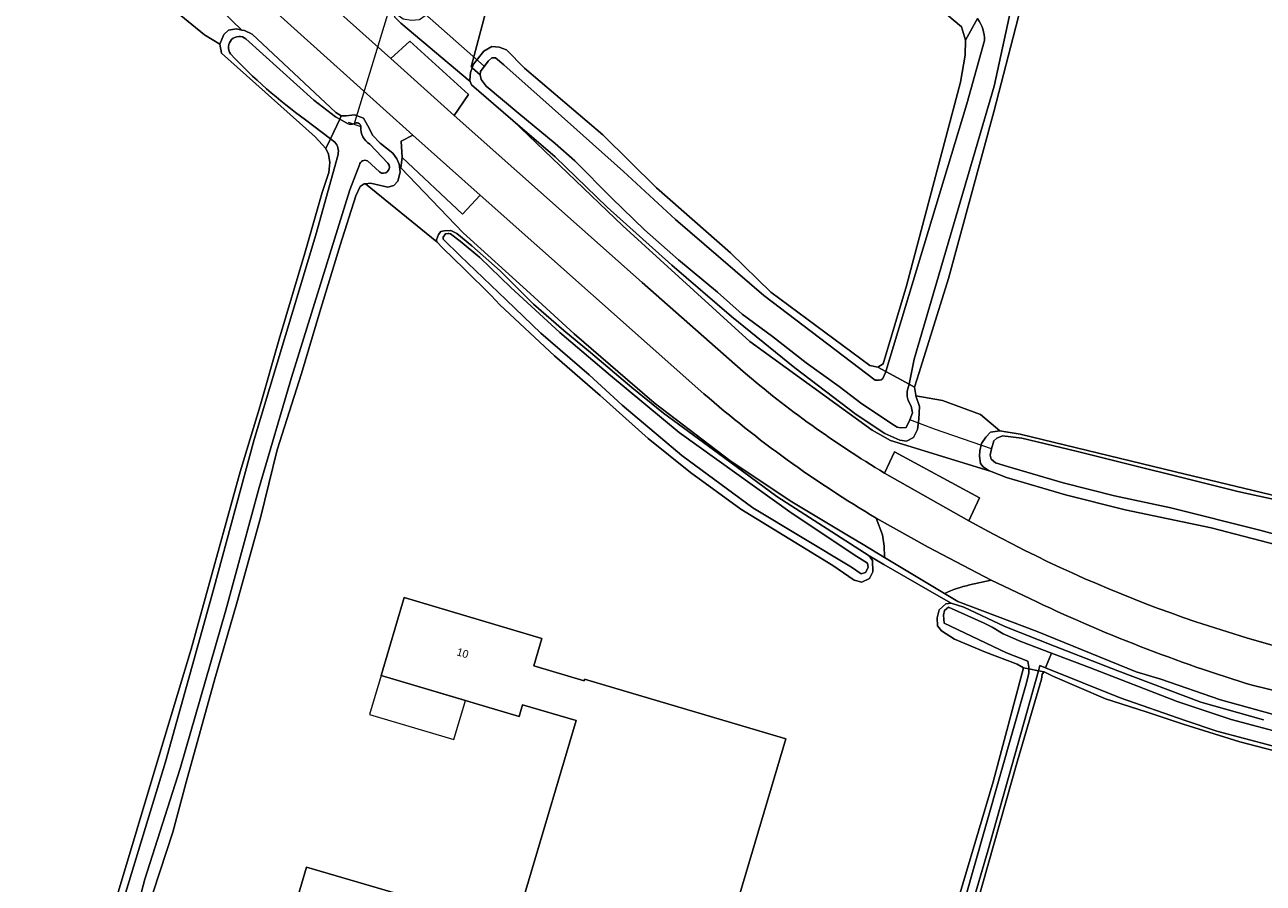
# Model space of a CAD drawing. Header units: metres. Extents: x 151448 to 154749, y 463108 to 465296.
# Tile 120 of 256: x 151637 to 151756, y 464967 to 465049. Entities that reach past the tile are written whole.
import ezdxf
from ezdxf.enums import TextEntityAlignment as Align

# ---------------------------------------------------------------- set-up
doc = ezdxf.new("R2010")
doc.units = ezdxf.units.M
for name, color, linetype, lineweight in [('B-PV-GR-BOS_LOOF-GV', 253, 'Continuous', 9), ('B-PV-GR-GRAS-GV', 253, 'Continuous', 9), ('B-PV-GR-GROENVOORZIENING-GV', 253, 'Continuous', 9), ('B-PV-KW-KUNSTWERK_DUIKER-G', 253, 'Continuous', 9), ('B-PV-KW-KUNSTWERK_STUW-G', 253, 'Continuous', 9), ('B-PV-OG-BEBOUWING-GV', 1, 'Continuous', 9), ('B-PV-OG-BEBOUWING-T18', 2, 'Continuous', 9), ('B-PV-OG-BEBOUWING_LUIFEL-GV', 1, 'Continuous', 9), ('B-PV-OG-TERREIN_BEGROEID-GV', 253, 'Continuous', 9), ('B-PV-OG-TERREIN_ERF-GV', 253, 'Continuous', 9), ('B-PV-OG-TERREIN_OEVER-GV', 253, 'Continuous', 9), ('B-PV-OG-WATER_SLOOT-GV', 253, 'Continuous', 9), ('B-PV-OG-WEG-GV', 253, 'Continuous', 9), ('B-PV-VH-GESLOTENVERHARDING_ASFALT-GV', 253, 'Continuous', 9), ('B-PV-VH-OPENVERHARDING_BETONSTRAATSTEEN-GV', 253, 'Continuous', 9)]:
    doc.layers.add(name, color=color, linetype=linetype, lineweight=lineweight)
doc.styles.add('Drong', font='txt', dxfattribs={"height": 1.8})

msp = doc.modelspace()

# ---------------------------------------------------------------- linework, layer by layer
at = {"layer": 'B-PV-GR-BOS_LOOF-GV', "flags": 128}
msp.add_lwpolyline([(151680.846, 465050.174), (151679.482, 465045), (151679.586, 465044.908), (151679.716, 465045.257), (151680.698, 465046.512), (151681.45, 465046.939), (151682.167, 465046.888), (151682.879, 465046.629), (151684.613, 465044.883), (151692.117, 465038.479), (151697.271, 465033.4), (151704.384, 465027.152), (151708.261, 465023.378), (151717.738, 465016.347), (151718.515, 465016.169), (151719.034, 465016.499), (151721.271, 465023.992), (151726.439, 465043.515), (151726.91, 465046.119), (151726.932, 465047.545), (151726.555, 465048.82), (151725.152, 465050.019)], dxfattribs=at)
at = {"layer": 'B-PV-GR-GRAS-GV', "flags": 128}
for points in [[(151756.359, 465136.323), (151750.587, 465116.055), (151739.449, 465077.441), (151736.332, 465066.78), (151735.829, 465066.63), (151735.379, 465066.55), (151733.724, 465060.942), (151731.473, 465053.067), (151731.982, 465052.862), (151732.346, 465052.445), (151732.453, 465052.143), (151731.98, 465049.709), (151729.648, 465040.692), (151725.299, 465024.673), (151722.47, 465015.655), (151722.026, 465014.261), (151722.161, 465013.475), (151722.18, 465013.419), (151724.727, 465012.981), (151728.364, 465011.62), (151730.219, 465010.056), (151732.185, 465009.751), (151747.098, 465006.117), (151758.665, 465003.334)], [(151645.451, 464965.248), (151647.417, 464971.861), (151649.968, 464980.397), (151652.617, 464989.109), (151657.323, 465006.121), (151659.223, 465012.452), (151661.041, 465018.867), (151663.528, 465027.128), (151665.164, 465032.953), (151665.808, 465034.848), (151665.923, 465035.809), (151665.801, 465036.617), (151665.516, 465037.153), (151664.495, 465038.292), (151655.501, 465046.298), (151655.341, 465047.185), (151653.877, 465048.064), (151650.751, 465050.623)], [(151821.924, 464966.494), (151821.736, 464967.601), (151822.797, 464972.59), (151813.479, 464973.208), (151813.379, 464973.237), (151812.061, 464973.178), (151802.136, 464973.829), (151792.022, 464974.171), (151786.609, 464974.483), (151780.962, 464974.922), (151774.436, 464975.748), (151767.078, 464977.094), (151758.929, 464978.758), (151753.259, 464980.209), (151747.833, 464981.909), (151744.264, 464983.096), (151740.36, 464984.34), (151735.33, 464986.523), (151734.471, 464986.937), (151734.28, 464986.722), (151734.235, 464986.246), (151731.934, 464978.39), (151727.457, 464962.604)]]:
    msp.add_lwpolyline(points, dxfattribs=at)
at = {"layer": 'B-PV-GR-GROENVOORZIENING-GV', "flags": 128}
for points in [[(151636.632, 465077.219), (151645.113, 465069.72), (151654.759, 465061.074), (151660.712, 465055.713), (151671.769, 465045.79), (151673.582, 465047.456), (151679.238, 465042.326), (151677.865, 465040.322), (151695.892, 465024.303), (151705.594, 465015.754)], [(151651.546, 465054.263), (151657.457, 465048.531), (151657.723, 465048.478), (151658.444, 465048.131), (151666.502, 465040.614), (151667.018, 465040.295), (151667.468, 465040.28), (151668.284, 465040.376), (151669.161, 465040.083), (151669.686, 465039.111), (151670.001, 465038.445), (151670.746, 465037.686), (151671.955, 465036.707), (151672.346, 465036.176), (151672.577, 465035.648), (151672.609, 465035.417), (151672.728, 465035.294), (151672.846, 465036.296), (151672.768, 465037.873), (151673.897, 465038.438), (151659.648, 465051.231)], [(151756.783, 464999.115), (151750.506, 465000.765), (151742.259, 465002.471), (151736.539, 465003.924), (151730.864, 465005.584), (151729.236, 465006.215), (151729.215, 465006.229), (151719.737, 465009.136), (151717.977, 465010.122), (151706.223, 465018.638), (151694.052, 465029.731), (151683.473, 465039.862), (151681.633, 465041.433), (151679.505, 465043.273), (151679.4, 465043.604), (151672.736, 465049.199)], [(151672.846, 465036.296), (151672.728, 465035.294), (151678.708, 465029.07), (151685.147, 465023.238), (151689.37, 465019.367), (151697.042, 465012.751), (151704.432, 465007.12), (151710.274, 465003.249), (151715.708, 465000), (151717.101, 464999.167), (151719.167, 464997.924), (151719.171, 464997.962), (151719.136, 464998.988), (151718.975, 465000.088), (151718.347, 465001.684)], [(151701.83, 465013.607), (151680.359, 465032.672), (151678.655, 465030.852), (151672.846, 465036.296)], [(151719.153, 465006.015), (151720.114, 465008.047), (151728.268, 465003.633), (151727.249, 465001.425), (151729.15, 465000.397)]]:
    msp.add_lwpolyline(points, dxfattribs=at)
at = {"layer": 'B-PV-GR-GROENVOORZIENING-GV'}
for points in [[(151705.594, 465015.754, 0.0413765), (151719.153, 465006.015)], [(151718.347, 465001.684, -0.0438045), (151701.83, 465013.607)], [(151729.15, 465000.397, 0.0790853), (151767.576, 464986.966)]]:
    msp.add_lwpolyline(points, format="xyb", dxfattribs=at)
at = {"layer": 'B-PV-KW-KUNSTWERK_DUIKER-G', "flags": 128}
for points in [[(151668.265, 465039.452), (151672.049, 465051.974)], [(151680.736, 465045.056), (151674.45, 465050.598)], [(151729.423, 465008.324), (151723.958, 465010.233), (151721.588, 465011.117)]]:
    msp.add_lwpolyline(points, dxfattribs=at)
at = {"layer": 'B-PV-KW-KUNSTWERK_STUW-G', "flags": 128}
msp.add_lwpolyline([(151668.831, 465039.26), (151667.699, 465039.644)], dxfattribs=at)
at = {"layer": 'B-PV-OG-BEBOUWING-GV', "flags": 128}
for points in [[(151670.832, 464986.587), (151684.086, 464982.654), (151684.419, 464983.776), (151689.545, 464982.255), (151680.395, 464951.419), (151699.382, 464945.785), (151709.683, 464980.501), (151690.373, 464986.235), (151690.328, 464986.082), (151685.495, 464987.5), (151686.28, 464990.133), (151673.049, 464994.059)], [(151665.608, 464931.43), (151675.376, 464964.761), (151663.677, 464968.19), (151653.893, 464934.906)]]:
    msp.add_lwpolyline(points, close=True, dxfattribs=at)
at = {"layer": 'B-PV-OG-BEBOUWING_LUIFEL-GV', "flags": 128}
msp.add_lwpolyline([(151670.832, 464986.587), (151669.723, 464982.851), (151677.828, 464980.446), (151678.936, 464984.182)], close=True, dxfattribs=at)
at = {"layer": 'B-PV-OG-TERREIN_BEGROEID-GV', "flags": 128}
for points in [[(151651.606, 465054.077), (151651.535, 465053.4), (151651.152, 465052.732), (151650.531, 465052.28), (151649.71, 465052.146), (151648.998, 465052.217), (151650.751, 465050.623), (151653.877, 465048.064), (151655.341, 465047.185), (151655.731, 465048.102), (151656.19, 465048.506), (151656.959, 465048.63), (151657.457, 465048.531), (151651.546, 465054.263)], [(151672.334, 465050.02), (151672.088, 465049.813), (151672.736, 465049.199), (151679.4, 465043.604), (151679.361, 465043.725), (151679.412, 465044.442), (151679.586, 465044.908), (151679.482, 465045), (151680.846, 465050.174), (151675.754, 465053.902), (151675.475, 465051.208), (151675.081, 465049.887), (151674.512, 465049.516), (151673.751, 465049.436), (151672.968, 465049.586)], [(151728.642, 465006.62), (151728.378, 465006.936), (151728.287, 465007.623), (151728.317, 465008.141), (151728.475, 465008.864), (151728.88, 465009.458), (151729.325, 465009.927), (151730.219, 465010.056), (151728.364, 465011.62), (151724.727, 465012.981), (151722.18, 465013.419), (151722.517, 465012.413), (151722.452, 465011.175), (151722.311, 465010.189), (151721.946, 465009.418), (151721.259, 465009.072), (151720.627, 465009.183), (151719.195, 465009.795), (151716.442, 465011.631), (151710.552, 465016.095), (151704.477, 465021.033), (151698.746, 465025.951), (151692.542, 465031.518), (151687.559, 465036.374), (151683.473, 465039.862), (151694.052, 465029.731), (151706.223, 465018.638), (151717.977, 465010.122), (151719.737, 465009.136), (151729.215, 465006.229)]]:
    msp.add_lwpolyline(points, close=True, dxfattribs=at)
msp.add_lwpolyline([(151760.546, 464981.728), (151751.397, 464984.262), (151745.695, 464986.233), (151743.303, 464986.937), (151733.801, 464990.808), (151726.2, 464993.694), (151724.919, 464994.465), (151719.167, 464997.924), (151717.101, 464999.167), (151715.708, 465000), (151710.274, 465003.249), (151704.432, 465007.12), (151697.042, 465012.751), (151689.37, 465019.367), (151685.147, 465023.238), (151678.708, 465029.07), (151672.728, 465035.294), (151672.609, 465035.417), (151672.681, 465034.899), (151672.449, 465034.034), (151672.053, 465033.603), (151671.476, 465033.447), (151669.824, 465033.817), (151669.34, 465033.781), (151676.177, 465028.214), (151676.149, 465028.398), (151676.342, 465028.897), (151676.57, 465029.204), (151676.895, 465029.268), (151677.538, 465029.288), (151678.11, 465028.992), (151679.557, 465027.828), (151682.277, 465025.433), (151685.472, 465022.211), (151688.381, 465019.698), (151690.933, 465017.58), (151694.913, 465014.209), (151697.942, 465011.756), (151703.719, 465007.553), (151708.817, 465003.779), (151717.696, 464998.056), (151719.096, 464997.249), (151724.387, 464994.201), (151725.543, 464993.535), (151726.784, 464993.137), (151730.699, 464991.289), (151735.473, 464989.413), (151741.557, 464987.022), (151749.524, 464984.011), (151755.548, 464982.316)], dxfattribs=at)
at = {"layer": 'B-PV-OG-TERREIN_ERF-GV', "flags": 128}
msp.add_lwpolyline([(151720.951, 464947.324), (151729.578, 464976.365), (151732.5, 464987.305), (151731.891, 464987.674), (151728.857, 464988.836), (151725.865, 464990.057), (151724.631, 464990.882), (151724.244, 464991.346), (151724.228, 464992.128), (151724.414, 464992.885), (151725.044, 464993.453), (151725.543, 464993.535), (151724.387, 464994.201), (151719.096, 464997.249), (151717.696, 464998.056), (151718.014, 464997.611), (151718.028, 464996.519), (151717.713, 464995.906), (151716.997, 464995.547), (151716.246, 464995.73), (151714.189, 464997.129), (151705.361, 465002.548), (151700.54, 465006.08), (151696.468, 465009.34), (151691.871, 465013.466), (151687.483, 465017.261), (151682.248, 465022.163), (151681.395, 465023.048), (151678.805, 465025.605), (151676.757, 465027.599), (151676.177, 465028.214), (151669.34, 465033.781), (151669.212, 465033.772), (151668.831, 465033.502), (151668.402, 465032.615), (151666.903, 465027.875), (151664.958, 465021.475), (151663.202, 465015.57), (151660.87, 465008.245), (151659.265, 465001.714), (151656.956, 464993.424), (151654.865, 464986.278), (151652.133, 464976.354), (151650.844, 464971.54), (151648.344, 464963.933)], dxfattribs=at)
for points in [[(151673.049, 464994.059), (151686.28, 464990.133), (151685.495, 464987.5), (151690.328, 464986.082), (151690.373, 464986.235), (151709.683, 464980.501), (151699.382, 464945.785), (151680.395, 464951.419), (151689.545, 464982.255), (151684.419, 464983.776), (151684.086, 464982.654), (151670.832, 464986.587)], [(151663.677, 464968.19), (151675.376, 464964.761), (151665.608, 464931.43), (151653.893, 464934.906)]]:
    msp.add_lwpolyline(points, close=True, dxfattribs=at)
at = {"layer": 'B-PV-OG-TERREIN_OEVER-GV', "flags": 128}
for points in [[(151685.721, 465062.834), (151710.071, 465057.436), (151729.671, 465052.478), (151729.953, 465052.986), (151727.215, 465053.559), (151720.437, 465055.324), (151706.793, 465058.726), (151697.224, 465061.089), (151690.027, 465062.666), (151685.916, 465063.523), (151684.837, 465063.612), (151684.312, 465063.085), (151683.85, 465061.455), (151683.417, 465059.931), (151684.094, 465059.106), (151708.088, 465053.793), (151718.572, 465051.534), (151724.251, 465050.443), (151725.152, 465050.019), (151726.555, 465048.82), (151726.932, 465047.545), (151728.089, 465049.629)], [(151731.601, 465051.995), (151729.7, 465043.151), (151722.001, 465016.945), (151721.512, 465014.541), (151722.026, 465014.261), (151722.47, 465015.655), (151725.299, 465024.673), (151729.648, 465040.692), (151731.98, 465049.709), (151732.453, 465052.143), (151732.346, 465052.445), (151731.982, 465052.862), (151731.473, 465053.067), (151730.746, 465053.125), (151729.953, 465052.986), (151729.671, 465052.478), (151729.709, 465052.468)], [(151657.868, 465047.684), (151664.392, 465041.788), (151666.474, 465040.21), (151666.869, 465039.983), (151667.018, 465040.295), (151666.502, 465040.614), (151658.444, 465048.131), (151657.723, 465048.478), (151657.457, 465048.531), (151656.959, 465048.63), (151656.19, 465048.506), (151655.731, 465048.102), (151655.341, 465047.185), (151655.501, 465046.298), (151664.495, 465038.292), (151665.516, 465037.153)], [(151728.089, 465049.629), (151726.932, 465047.545), (151726.91, 465046.119), (151726.439, 465043.515), (151721.271, 465023.992), (151719.034, 465016.499), (151718.515, 465016.169), (151719.292, 465015.747), (151727.059, 465041.456), (151728.748, 465047.522)], [(151648.344, 464963.933), (151650.844, 464971.54), (151652.133, 464976.354), (151654.865, 464986.278), (151656.956, 464993.424), (151659.265, 465001.714), (151660.87, 465008.245), (151663.202, 465015.57), (151664.958, 465021.475), (151666.903, 465027.875), (151668.402, 465032.615), (151668.831, 465033.502), (151669.212, 465033.772), (151669.34, 465033.781), (151669.824, 465033.817), (151671.476, 465033.447), (151672.053, 465033.603), (151672.449, 465034.034), (151672.681, 465034.899), (151672.609, 465035.417), (151672.577, 465035.648), (151672.346, 465036.176), (151671.955, 465036.707), (151670.746, 465037.686), (151670.001, 465038.445), (151669.686, 465039.111), (151669.161, 465040.083), (151668.284, 465040.376), (151667.468, 465040.28), (151667.018, 465040.295), (151666.869, 465039.983), (151667.62, 465039.552)], [(151665.516, 465037.153), (151665.968, 465038.1), (151663.592, 465039.904)], [(151666.39, 465037.78), (151665.968, 465038.1), (151665.516, 465037.153), (151665.801, 465036.617), (151665.923, 465035.809), (151665.808, 465034.848), (151665.164, 465032.953), (151663.528, 465027.128), (151661.041, 465018.867), (151659.223, 465012.452), (151657.323, 465006.121), (151652.617, 464989.109), (151649.968, 464980.397), (151647.417, 464971.861), (151645.451, 464965.248)], [(151669.744, 465037.591), (151671.492, 465035.741)], [(151638.724, 464939.643), (151640.313, 464944.835), (151644.955, 464961.272), (151650.142, 464978.303), (151654.703, 464994.713), (151658.654, 465009.247), (151664.556, 465028.88), (151666.702, 465036.581)], [(151668.774, 465035.6), (151667.828, 465033.178), (151662.24, 465015.188), (151659.133, 465004.623), (151655.926, 464992.843), (151651.536, 464977.67), (151648.173, 464967.036), (151645.744, 464957.901), (151641.948, 464945.469), (151640.521, 464940.003), (151640.293, 464939.184)], [(151670.674, 465034.916), (151669.517, 465035.979)], [(151758.665, 465003.334), (151747.098, 465006.117), (151732.185, 465009.751), (151730.219, 465010.056), (151729.325, 465009.927), (151728.88, 465009.458), (151728.475, 465008.864), (151728.317, 465008.141), (151728.287, 465007.623), (151728.378, 465006.936), (151728.642, 465006.62), (151729.215, 465006.229), (151729.236, 465006.215), (151730.864, 465005.584), (151736.539, 465003.924), (151742.259, 465002.471), (151750.506, 465000.765), (151756.783, 464999.115)], [(151761.735, 464998.733), (151755.181, 465000.542), (151746.632, 465002.664), (151741.239, 465003.832), (151736.295, 465005.06), (151730.979, 465006.64), (151729.813, 465007.006), (151729.405, 465007.358), (151729.309, 465007.739), (151729.423, 465008.324), (151729.644, 465009.113), (151729.925, 465009.349), (151730.481, 465009.58), (151732.339, 465009.374), (151737.558, 465008.106), (151753.076, 465004.236), (151767.571, 465001.075)], [(151725.543, 464993.535), (151725.044, 464993.453), (151724.414, 464992.885), (151724.228, 464992.128), (151724.244, 464991.346), (151724.631, 464990.882), (151725.865, 464990.057), (151728.857, 464988.836), (151731.891, 464987.674), (151732.5, 464987.305), (151733.016, 464987.209)], [(151732.923, 464987.968), (151730.857, 464988.75), (151724.898, 464991.601), (151724.808, 464992.366), (151724.92, 464992.815), (151725.308, 464993.155), (151728.731, 464991.611), (151729.484, 464991.217), (151730.534, 464990.588), (151732.252, 464989.844), (151735.197, 464988.73), (151738.825, 464987.357), (151747.267, 464984.097), (151752.428, 464982.349), (151760.028, 464980.352)], [(151755.548, 464982.316), (151749.524, 464984.011), (151741.557, 464987.022), (151735.473, 464989.413), (151730.699, 464991.289), (151726.784, 464993.137), (151725.543, 464993.535)], [(151733.016, 464987.209), (151732.5, 464987.305), (151729.578, 464976.365), (151720.951, 464947.324), (151714.557, 464925.362), (151712.259, 464917.248), (151714.1, 464916.709), (151715.566, 464921.818), (151721.712, 464943.552), (151727.457, 464962.604), (151731.934, 464978.39), (151734.235, 464986.246), (151734.28, 464986.722), (151734.471, 464986.937), (151733.93, 464987.038), (151729.115, 464969.847), (151720.921, 464941.915), (151714.263, 464917.977)], [(151756.378, 464979.833), (151751.059, 464981.254), (151748.022, 464982.251), (151741.775, 464984.427), (151734.622, 464987.309), (151734.068, 464987.532), (151733.93, 464987.038), (151734.471, 464986.937), (151735.33, 464986.523), (151740.36, 464984.34), (151744.264, 464983.096), (151747.833, 464981.909), (151753.259, 464980.209), (151758.929, 464978.758)], [(151713.452, 464918.331), (151720.574, 464942.885), (151727.747, 464968.141), (151732.73, 464985.664), (151732.939, 464986.508)]]:
    msp.add_lwpolyline(points, dxfattribs=at)
at = {"layer": 'B-PV-OG-TERREIN_OEVER-GV'}
for points in [[(151728.748, 465047.522, 0.1622126), (151728.089, 465049.629)], [(151656.383, 465046.242, -0.8790256), (151657.868, 465047.684)], [(151663.592, 465039.904, -0.0475814), (151656.383, 465046.242)], [(151667.62, 465039.552, 0.2362172), (151668.239, 465039.53)], [(151668.239, 465039.53, -0.6987012), (151668.89, 465039.222)], [(151668.89, 465039.222, 0.2869756), (151669.744, 465037.591)], [(151666.702, 465036.581, 0.2527125), (151666.39, 465037.78)], [(151669.517, 465035.979, 0.503468), (151668.774, 465035.6)], [(151671.492, 465035.741, -0.9257365), (151670.674, 465034.916)], [(151733.016, 464987.209, 0.061169), (151732.923, 464987.968)], [(151732.939, 464986.508, 0.0563675), (151733.016, 464987.209)]]:
    msp.add_lwpolyline(points, format="xyb", dxfattribs=at)
at = {"layer": 'B-PV-OG-TERREIN_OEVER-GV', "flags": 128}
for points in [[(151680.359, 465044.218), (151680.365, 465044.563), (151681.108, 465045.549), (151681.458, 465045.853), (151681.803, 465045.847), (151682.618, 465045.177), (151687.268, 465041.057), (151694.089, 465034.966), (151699.109, 465030.357), (151707.563, 465023.064), (151718.278, 465014.931), (151718.65, 465014.928), (151718.843, 465014.948), (151719.007, 465015.086), (151719.266, 465015.658), (151719.292, 465015.747), (151718.515, 465016.169), (151717.738, 465016.347), (151708.261, 465023.378), (151704.384, 465027.152), (151697.271, 465033.4), (151692.117, 465038.479), (151684.613, 465044.883), (151682.879, 465046.629), (151682.167, 465046.888), (151681.45, 465046.939), (151680.698, 465046.512), (151679.716, 465045.257), (151679.586, 465044.908)], [(151721.332, 465013.873), (151721.343, 465013.344), (151721.425, 465012.964), (151721.715, 465012.425), (151721.842, 465011.802), (151721.588, 465011.117), (151721.23, 465010.399), (151720.685, 465010.355), (151720.381, 465010.427), (151720.106, 465010.589), (151716.981, 465012.658), (151714.818, 465014.31), (151711.652, 465016.575), (151708.422, 465019.117), (151705.495, 465021.274), (151703.12, 465023.386), (151699.383, 465026.489), (151696.124, 465029.342), (151692.973, 465032.4), (151689.417, 465035.983), (151687.55, 465037.638), (151684.051, 465040.529), (151680.926, 465043.139), (151680.454, 465043.768), (151680.359, 465044.218), (151679.586, 465044.908), (151679.412, 465044.442), (151679.361, 465043.725), (151679.4, 465043.604), (151679.505, 465043.273), (151681.633, 465041.433), (151683.473, 465039.862), (151687.559, 465036.374), (151692.542, 465031.518), (151698.746, 465025.951), (151704.477, 465021.033), (151710.552, 465016.095), (151716.442, 465011.631), (151719.195, 465009.795), (151720.627, 465009.183), (151721.259, 465009.072), (151721.946, 465009.418), (151722.311, 465010.189), (151722.452, 465011.175), (151722.517, 465012.413), (151722.18, 465013.419), (151722.161, 465013.475), (151722.026, 465014.261), (151721.512, 465014.541)], [(151681.395, 465023.048), (151682.248, 465022.163), (151687.483, 465017.261), (151691.871, 465013.466), (151696.468, 465009.34), (151700.54, 465006.08), (151705.361, 465002.548), (151714.189, 464997.129), (151716.246, 464995.73), (151716.997, 464995.547), (151717.713, 464995.906), (151718.028, 464996.519), (151718.014, 464997.611), (151717.696, 464998.056), (151708.817, 465003.779), (151703.719, 465007.553), (151697.942, 465011.756), (151694.913, 465014.209), (151690.933, 465017.58), (151688.381, 465019.698), (151685.472, 465022.211), (151682.277, 465025.433), (151679.557, 465027.828), (151678.11, 465028.992), (151677.538, 465029.288), (151676.895, 465029.268), (151676.57, 465029.204), (151676.342, 465028.897), (151676.149, 465028.398), (151676.177, 465028.214), (151676.757, 465027.599), (151678.805, 465025.605)], [(151686.173, 465019.431), (151682.847, 465022.648), (151678.418, 465026.853), (151676.793, 465028.46), (151676.796, 465028.639), (151677.031, 465028.965), (151677.286, 465029.011), (151677.337, 465029.011), (151677.514, 465028.956), (151678.418, 465028.253), (151680.324, 465026.691), (151683.301, 465023.836), (151688.007, 465019.499), (151692.871, 465015.389), (151699.46, 465009.92), (151710.296, 465002.142), (151716.491, 464998.014), (151717.518, 464997.377), (151717.593, 464996.94), (151717.319, 464996.469), (151716.924, 464996.349), (151715.984, 464996.984), (151706.526, 465002.68), (151699.703, 465007.694), (151693.989, 465012.517), (151690.809, 465015.426)]]:
    msp.add_lwpolyline(points, close=True, dxfattribs=at)
at = {"layer": 'B-PV-OG-WATER_SLOOT-GV', "flags": 128}
for points in [[(151728.748, 465047.522), (151727.059, 465041.456), (151719.292, 465015.747), (151721.512, 465014.541), (151722.001, 465016.945), (151729.7, 465043.151), (151731.601, 465051.995)], [(151665.968, 465038.1), (151666.869, 465039.983), (151666.474, 465040.21), (151664.392, 465041.788), (151657.868, 465047.684)], [(151663.592, 465039.904), (151665.968, 465038.1)], [(151667.62, 465039.552), (151666.869, 465039.983), (151665.968, 465038.1), (151666.39, 465037.78)], [(151671.492, 465035.741), (151669.744, 465037.591)], [(151666.702, 465036.581), (151664.556, 465028.88), (151658.654, 465009.247), (151654.703, 464994.713), (151650.142, 464978.303), (151644.955, 464961.272), (151640.313, 464944.835), (151638.724, 464939.643)], [(151640.293, 464939.184), (151640.521, 464940.003), (151641.948, 464945.469), (151645.744, 464957.901), (151648.173, 464967.036), (151651.536, 464977.67), (151655.926, 464992.843), (151659.133, 465004.623), (151662.24, 465015.188), (151667.828, 465033.178), (151668.774, 465035.6)], [(151669.517, 465035.979), (151670.674, 465034.916)], [(151767.571, 465001.075), (151753.076, 465004.236), (151737.558, 465008.106), (151732.339, 465009.374), (151730.481, 465009.58), (151729.925, 465009.349), (151729.644, 465009.113), (151729.423, 465008.324), (151729.309, 465007.739), (151729.405, 465007.358), (151729.813, 465007.006), (151730.979, 465006.64), (151736.295, 465005.06), (151741.239, 465003.832), (151746.632, 465002.664), (151755.181, 465000.542), (151761.735, 464998.733)], [(151735.197, 464988.73), (151732.252, 464989.844), (151730.534, 464990.588), (151729.484, 464991.217), (151728.731, 464991.611), (151725.308, 464993.155), (151724.92, 464992.815), (151724.808, 464992.366), (151724.898, 464991.601), (151730.857, 464988.75), (151732.923, 464987.968)], [(151733.016, 464987.209), (151733.93, 464987.038), (151734.068, 464987.532), (151734.622, 464987.309), (151735.197, 464988.73)], [(151760.028, 464980.352), (151752.428, 464982.349), (151747.267, 464984.097), (151738.825, 464987.357), (151735.197, 464988.73), (151734.622, 464987.309), (151741.775, 464984.427), (151748.022, 464982.251), (151751.059, 464981.254), (151756.378, 464979.833)], [(151714.263, 464917.977), (151720.921, 464941.915), (151729.115, 464969.847), (151733.93, 464987.038)], [(151733.93, 464987.038), (151733.016, 464987.209)], [(151732.939, 464986.508), (151732.73, 464985.664), (151727.747, 464968.141), (151720.574, 464942.885), (151713.452, 464918.331)]]:
    msp.add_lwpolyline(points, dxfattribs=at)
at = {"layer": 'B-PV-OG-WATER_SLOOT-GV'}
for points in [[(151728.089, 465049.629, -0.1622126), (151728.748, 465047.522)], [(151657.868, 465047.684, 0.8790256), (151656.383, 465046.242)], [(151656.383, 465046.242, 0.0475814), (151663.592, 465039.904)], [(151668.239, 465039.53, -0.2362172), (151667.62, 465039.552)], [(151668.89, 465039.222, 0.6987012), (151668.239, 465039.53)], [(151669.744, 465037.591, -0.2869756), (151668.89, 465039.222)], [(151666.39, 465037.78, -0.2527125), (151666.702, 465036.581)], [(151668.774, 465035.6, -0.503468), (151669.517, 465035.979)], [(151670.674, 465034.916, 0.9257365), (151671.492, 465035.741)], [(151732.923, 464987.968, -0.061169), (151733.016, 464987.209)], [(151733.016, 464987.209, -0.0563675), (151732.939, 464986.508)]]:
    msp.add_lwpolyline(points, format="xyb", dxfattribs=at)
at = {"layer": 'B-PV-OG-WATER_SLOOT-GV', "flags": 128}
for points in [[(151719.292, 465015.747), (151719.266, 465015.658), (151719.007, 465015.086), (151718.843, 465014.948), (151718.65, 465014.928), (151718.278, 465014.931), (151707.563, 465023.064), (151699.109, 465030.357), (151694.089, 465034.966), (151687.268, 465041.057), (151682.618, 465045.177), (151681.803, 465045.847), (151681.458, 465045.853), (151681.108, 465045.549), (151680.365, 465044.563), (151680.359, 465044.218), (151680.454, 465043.768), (151680.926, 465043.139), (151684.051, 465040.529), (151687.55, 465037.638), (151689.417, 465035.983), (151692.973, 465032.4), (151696.124, 465029.342), (151699.383, 465026.489), (151703.12, 465023.386), (151705.495, 465021.274), (151708.422, 465019.117), (151711.652, 465016.575), (151714.818, 465014.31), (151716.981, 465012.658), (151720.106, 465010.589), (151720.381, 465010.427), (151720.685, 465010.355), (151721.23, 465010.399), (151721.588, 465011.117), (151721.842, 465011.802), (151721.715, 465012.425), (151721.425, 465012.964), (151721.343, 465013.344), (151721.332, 465013.873), (151721.512, 465014.541)], [(151699.703, 465007.694), (151706.526, 465002.68), (151715.984, 464996.984), (151716.924, 464996.349), (151717.319, 464996.469), (151717.593, 464996.94), (151717.518, 464997.377), (151716.491, 464998.014), (151710.296, 465002.142), (151699.46, 465009.92), (151692.871, 465015.389), (151688.007, 465019.499), (151683.301, 465023.836), (151680.324, 465026.691), (151678.418, 465028.253), (151677.514, 465028.956), (151677.337, 465029.011), (151677.286, 465029.011), (151677.031, 465028.965), (151676.796, 465028.639), (151676.793, 465028.46), (151678.418, 465026.853), (151682.847, 465022.648), (151686.173, 465019.431), (151690.809, 465015.426), (151693.989, 465012.517)]]:
    msp.add_lwpolyline(points, close=True, dxfattribs=at)
at = {"layer": 'B-PV-OG-WEG-GV'}
for points in [[(151727.332, 464995.273, 0.0555487), (151724.919, 464994.465)], [(151754.566, 464985.614, -0.0380598), (151733.124, 464993.964)], [(151793.416, 464980.003, -0.0471284), (151754.566, 464985.614)]]:
    msp.add_lwpolyline(points, format="xyb", dxfattribs=at)
at = {"layer": 'B-PV-OG-WEG-GV', "flags": 128}
for points in [[(151733.124, 464993.964), (151729.382, 464995.728), (151727.332, 464995.273)], [(151724.919, 464994.465), (151726.2, 464993.694), (151733.801, 464990.808), (151743.303, 464986.937), (151745.695, 464986.233), (151751.397, 464984.262), (151760.546, 464981.728), (151764.997, 464980.848), (151777.666, 464979.088), (151787.748, 464978.321), (151796.264, 464977.828), (151812.593, 464976.984), (151814.928, 464976.88), (151814.999, 464979.045), (151804.832, 464979.435), (151793.416, 464980.003)]]:
    msp.add_lwpolyline(points, dxfattribs=at)
at = {"layer": 'B-PV-VH-GESLOTENVERHARDING_ASFALT-GV', "flags": 128}
for points in [[(151671.769, 465045.79), (151660.712, 465055.713)], [(151659.648, 465051.231), (151673.897, 465038.438)], [(151677.865, 465040.322), (151671.769, 465045.79)], [(151695.892, 465024.303), (151677.865, 465040.322)], [(151673.897, 465038.438), (151680.359, 465032.672)], [(151680.359, 465032.672), (151701.83, 465013.607)], [(151705.594, 465015.754), (151695.892, 465024.303)], [(151727.249, 465001.425), (151719.153, 465006.015)], [(151718.347, 465001.684), (151723.349, 464998.909)], [(151729.15, 465000.397), (151727.249, 465001.425)], [(151723.349, 464998.909), (151729.382, 464995.728)], [(151729.382, 464995.728), (151733.124, 464993.964)]]:
    msp.add_lwpolyline(points, dxfattribs=at)
at = {"layer": 'B-PV-VH-GESLOTENVERHARDING_ASFALT-GV'}
for points in [[(151719.153, 465006.015, -0.0413765), (151705.594, 465015.754)], [(151701.83, 465013.607, 0.0438045), (151718.347, 465001.684)], [(151767.576, 464986.966, -0.0790853), (151729.15, 465000.397)], [(151733.124, 464993.964, 0.0380598), (151754.566, 464985.614)], [(151754.566, 464985.614, 0.0471284), (151793.416, 464980.003)]]:
    msp.add_lwpolyline(points, format="xyb", dxfattribs=at)
at = {"layer": 'B-PV-VH-OPENVERHARDING_BETONSTRAATSTEEN-GV', "flags": 128}
for points in [[(151677.865, 465040.322), (151679.238, 465042.326), (151673.582, 465047.456), (151671.769, 465045.79)], [(151673.897, 465038.438), (151672.768, 465037.873), (151672.846, 465036.296), (151678.655, 465030.852), (151680.359, 465032.672)], [(151727.249, 465001.425), (151728.268, 465003.633), (151720.114, 465008.047), (151719.153, 465006.015)]]:
    msp.add_lwpolyline(points, close=True, dxfattribs=at)
msp.add_lwpolyline([(151727.332, 464995.273), (151729.382, 464995.728), (151723.349, 464998.909), (151718.347, 465001.684), (151718.975, 465000.088), (151719.136, 464998.988), (151719.171, 464997.962), (151719.167, 464997.924), (151724.919, 464994.465)], dxfattribs=at)
at = {"layer": 'B-PV-VH-OPENVERHARDING_BETONSTRAATSTEEN-GV'}
msp.add_lwpolyline([(151724.919, 464994.465, -0.0555487), (151727.332, 464995.273)], format="xyb", dxfattribs=at)

# ---------------------------------------------------------------- texts
at = {"layer": 'B-PV-OG-BEBOUWING-T18', "style": 'Drong'}
msp.add_text('10', height=0.75, rotation=343.5, dxfattribs=at).set_placement((151678.669, 464988.741), align=Align.MIDDLE)

doc.saveas('drawing.dxf')
